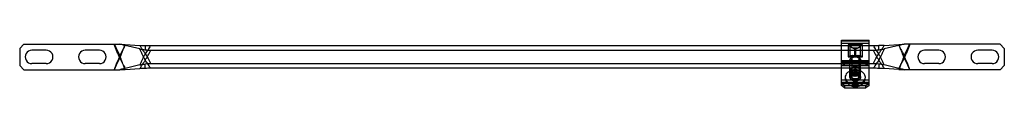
# Model space of a CAD drawing. Header units: millimetres. Extents: x 64 to 526, y 399 to 421.
import ezdxf

# ---------------------------------------------------------------- set-up
doc = ezdxf.new("R2010")
doc.units = ezdxf.units.MM
doc.header["$LTSCALE"] = 53.66239
doc.layers.add('INTFCLR_7431', color=7, linetype='CONTINUOUS')

msp = doc.modelspace()

# ---------------------------------------------------------------- linework, layer by layer
at = {"layer": 'INTFCLR_7431', "color": 7, "linetype": 'Continuous'}
for p, q in [((449.82, 421.28), (462.82, 421.28)), ((449.82, 399.98), (449.82, 421.28)), ((462.82, 399.98), (462.82, 421.28)), ((65.82, 419.42), (63.82, 417.42)), ((63.82, 417.42), (63.82, 409.42)), ((65.82, 419.42), (110.82, 419.42)), ((76.27, 416.57), (69.57, 416.57)), ((101.27, 416.57), (94.57, 416.57)), ((113.31, 419.27), (120.22, 418.87)), ((120.33, 417.19), (113.43, 418.81)), ((122.82, 418.87), (122.82, 416.78)), ((125.23, 418.72), (464.91, 418.72)), ((125.44, 416.6), (464.7, 416.6)), ((462.82, 420.84), (449.82, 420.84)), ((462.82, 419.78), (449.82, 419.78)), ((459.69, 419.08), (452.96, 419.08)), ((452.96, 419.08), (452.96, 413.41)), ((453.98, 413.9), (453.98, 418.34)), ((455.16, 417.6), (455.19, 417.67)), ((456.15, 417.09), (455.16, 417.6)), ((455.19, 417.67), (457.45, 417.67)), ((455.19, 417.67), (456.18, 417.16)), ((456.15, 417.09), (456.18, 417.16)), ((456.15, 414.03), (456.15, 417.09)), ((456.46, 417.16), (457.45, 417.67)), ((456.49, 417.09), (456.46, 417.16)), ((457.48, 417.6), (456.49, 417.09)), ((456.49, 417.09), (456.49, 414.03)), ((457.45, 417.67), (457.48, 417.6)), ((458.66, 418.34), (458.66, 413.9)), ((459.69, 413.41), (459.69, 419.08)), ((467.32, 416.78), (467.32, 418.87)), ((476.72, 418.81), (469.81, 417.19)), ((469.93, 418.87), (476.83, 419.27)), ((524.32, 419.42), (479.32, 419.42)), ((495.57, 416.57), (488.87, 416.57)), ((520.57, 416.57), (513.87, 416.57)), ((526.32, 417.42), (524.32, 419.42)), ((526.32, 417.42), (526.32, 409.42)), ((462.82, 411.65), (449.82, 411.65)), ((452.96, 413.41), (459.69, 413.41)), ((453.82, 403.87), (453.82, 412.01)), ((454.67, 412.36), (454.67, 403.87)), ((455.16, 414.03), (456.15, 414.03)), ((457.45, 414), (455.19, 414)), ((456.49, 414.03), (457.48, 414.03)), ((457.97, 412.36), (457.97, 403.87)), ((458.82, 403.87), (458.82, 412.01)), ((63.82, 409.42), (65.82, 407.42)), ((65.82, 407.42), (110.82, 407.42)), ((76.27, 410.27), (69.57, 410.27)), ((101.27, 410.27), (94.57, 410.27)), ((113.31, 407.56), (120.22, 407.96)), ((120.33, 409.65), (113.43, 408.03)), ((122.82, 407.97), (122.82, 410.06)), ((464.91, 408.12), (125.23, 408.12)), ((464.7, 410.24), (125.44, 410.24)), ((449.82, 411.44), (462.82, 411.44)), ((451.32, 411.3), (449.82, 410.24)), ((462.82, 410.59), (449.82, 410.59)), ((462.82, 410.38), (449.82, 410.38)), ((449.82, 409.18), (451.32, 410.24)), ((449.82, 409.53), (462.82, 409.53)), ((462.82, 409.32), (449.82, 409.32)), ((461.32, 411.3), (451.32, 411.3)), ((451.32, 410.24), (451.32, 411.3)), ((454.22, 405.99), (454.22, 407.06)), ((458.42, 405.99), (458.42, 407.06)), ((462.82, 410.24), (461.32, 411.3)), ((461.32, 410.24), (461.32, 411.3)), ((461.32, 410.24), (462.82, 409.18)), ((467.32, 410.06), (467.32, 407.97)), ((476.72, 408.03), (469.81, 409.65)), ((476.83, 407.56), (469.93, 407.96)), ((524.32, 407.42), (479.32, 407.42)), ((495.57, 410.27), (488.87, 410.27)), ((520.57, 410.27), (513.87, 410.27)), ((526.32, 409.42), (524.32, 407.42)), ((462.82, 402.46), (449.82, 402.46)), ((454.22, 404.72), (454.22, 405.78)), ((458.42, 404.72), (458.42, 405.78)), ((462.82, 401.4), (449.82, 401.4)), ((449.82, 401.04), (451.32, 399.98)), ((449.82, 400.96), (462.82, 400.96)), ((451.32, 398.92), (449.82, 399.98)), ((451.32, 399.98), (461.32, 399.98)), ((451.32, 399.98), (451.32, 398.92)), ((451.32, 398.92), (461.32, 398.92)), ((461.32, 399.98), (462.82, 401.04)), ((462.82, 399.98), (461.32, 398.92)), ((461.32, 398.92), (461.32, 399.98))]:
    msp.add_line(p, q, dxfattribs=at)
for points in [[(454.73, 413.98), (454.95, 414), (455.19, 414)], [(457.45, 414), (457.69, 414), (457.91, 413.98)]]:
    msp.add_lwpolyline(points, dxfattribs=at)
for centre, radius, start, end in [((69.57, 413.42), 3.15, 89.9999, 270), ((76.27, 413.42), 3.15, 269.9999, 90.0001), ((94.57, 413.42), 3.15, 89.9999, 270), ((101.27, 413.42), 3.15, 269.9999, 90.0001), ((125.23, 438.37), 19.65, 262.9488, 270.0022), ((125.43, 435.62), 19.02, 262.1195, 270.0257), ((464.71, 435.68), 19.08, 269.9866, 277.8682), ((464.91, 438.32), 19.6, 269.989, 277.06), ((488.87, 413.42), 3.15, 89.9999, 270.0001), ((495.57, 413.42), 3.15, 269.9999, 90.0001), ((513.87, 413.42), 3.15, 89.9999, 270.0001), ((520.57, 413.42), 3.15, 269.9999, 90.0001), ((456.32, 417.32), 3.29, 267.0227, 272.9773), ((125.43, 391.21), 19.02, 89.9743, 97.8805), ((125.23, 388.47), 19.65, 89.9978, 97.0512), ((464.71, 391.16), 19.08, 82.1318, 90.0134), ((464.91, 388.45), 19.67, 82.952, 89.998)]:
    msp.add_arc(centre, radius, start, end, dxfattribs=at)
for points in [[(110.82, 412.8), (110.39, 413.9), (109.52, 415.99), (108.63, 418.23), (108.2, 419.42)], [(108.41, 419.42), (108.62, 418.89), (109.04, 417.86), (109.67, 416.49), (110.24, 415.32), (110.62, 414.48), (110.82, 414.04)], [(453.98, 418.34), (454, 418.35), (454.01, 418.36), (454.02, 418.37)], [(456.18, 417.16), (456.27, 417.11), (456.37, 417.11), (456.46, 417.16)], [(458.66, 418.34), (458.65, 418.35), (458.64, 418.36), (458.63, 418.37)], [(479.32, 414.04), (479.52, 414.48), (479.9, 415.32), (480.47, 416.49), (481.1, 417.86), (481.53, 418.89), (481.73, 419.42)], [(481.94, 419.42), (481.51, 418.23), (480.62, 415.99), (479.75, 413.9), (479.32, 412.8)], [(110.82, 414.04), (110.39, 412.94), (109.52, 410.84), (108.63, 408.61), (108.2, 407.42)], [(108.41, 407.42), (108.62, 407.95), (109.04, 408.98), (109.67, 410.35), (110.24, 411.52), (110.62, 412.35), (110.82, 412.8)], [(453.98, 413.9), (453.99, 413.89), (454, 413.88), (454.02, 413.87)], [(458.66, 413.9), (458.65, 413.89), (458.64, 413.88), (458.63, 413.87)], [(481.94, 407.42), (481.51, 408.61), (480.62, 410.84), (479.75, 412.94), (479.32, 414.04)], [(479.32, 412.8), (479.52, 412.35), (479.9, 411.52), (480.47, 410.35), (481.1, 408.98), (481.53, 407.95), (481.73, 407.42)]]:
    msp.add_open_spline(points, degree=3, dxfattribs=at)
for points, knots in [([(110.82, 419.42), (111.1, 419.4), (111.66, 419.36), (112.48, 419.32), (113.04, 419.29), (113.31, 419.27)], [0, 0, 0, 0, 0.336551, 0.669913, 1, 1, 1, 1]), ([(113.43, 418.81), (113.13, 418.88), (112.55, 419.01), (111.68, 419.21), (111.11, 419.35), (110.82, 419.42)], [0, 0, 0, 0, 0.336111, 0.669492, 1, 1, 1, 1]), ([(110.82, 412.8), (110.91, 413.05), (111.12, 413.6), (111.43, 414.42), (111.77, 415.26), (112.1, 416.09), (112.42, 416.89), (112.74, 417.7), (113.03, 418.48), (113.22, 419.02), (113.31, 419.27)], [0, 0, 0, 0, 0.117796, 0.251637, 0.381023, 0.506867, 0.640665, 0.754228, 0.881952, 1, 1, 1, 1]), ([(110.82, 414.04), (111.02, 414.43), (111.44, 415.25), (112.12, 416.44), (112.82, 417.62), (113.23, 418.42), (113.43, 418.81)], [0, 0, 0, 0, 0.242335, 0.504233, 0.760905, 1, 1, 1, 1]), ([(120.22, 418.87), (120.51, 418.86), (121.09, 418.83), (121.96, 418.83), (122.54, 418.85), (122.82, 418.87)], [0, 0, 0, 0, 0.336425, 0.669825, 1, 1, 1, 1]), ([(122.82, 414.92), (122.73, 415.06), (122.53, 415.34), (122.24, 415.75), (121.89, 416.23), (121.52, 416.75), (121.14, 417.31), (120.8, 417.84), (120.5, 418.34), (120.31, 418.7), (120.22, 418.87)], [0, 0, 0, 0, 0.104366, 0.220189, 0.3152, 0.482783, 0.626345, 0.743742, 0.876855, 1, 1, 1, 1]), ([(120.33, 417.19), (120.61, 417.12), (121.16, 417), (121.99, 416.87), (122.54, 416.8), (122.82, 416.78)], [0, 0, 0, 0, 0.334014, 0.667292, 1, 1, 1, 1]), ([(122.82, 411.92), (122.73, 412.1), (122.52, 412.5), (122.2, 413.12), (121.87, 413.76), (121.54, 414.43), (121.22, 415.09), (120.9, 415.78), (120.61, 416.47), (120.42, 416.95), (120.33, 417.19)], [0, 0, 0, 0, 0.10639, 0.231246, 0.355427, 0.479856, 0.616019, 0.734638, 0.871468, 1, 1, 1, 1]), ([(125.23, 418.72), (125.03, 418.36), (124.63, 417.67), (124, 416.7), (123.39, 415.81), (123.01, 415.22), (122.82, 414.92)], [0, 0, 0, 0, 0.278089, 0.53305, 0.763684, 1, 1, 1, 1]), ([(122.82, 411.92), (123.25, 412.69), (124.15, 414.23), (125.03, 415.79), (125.44, 416.6)], [0, 0, 0, 0, 0.490666, 1, 1, 1, 1]), ([(452.96, 419.08), (453.05, 419.03), (453.41, 418.82), (453.76, 418.57), (454.02, 418.37)], [0, 0, 0, 0, 0.242591, 1, 1, 1, 1]), ([(453.98, 418.34), (453.88, 418.43), (453.66, 418.61), (453.31, 418.86), (453.08, 419.01), (452.96, 419.08)], [0, 0, 0, 0, 0.334098, 0.668053, 1, 1, 1, 1]), ([(455.16, 417.6), (455.01, 417.68), (454.74, 417.83), (454.34, 418.07), (454.1, 418.25), (453.98, 418.34)], [0, 0, 0, 0, 0.350977, 0.685292, 1, 1, 1, 1]), ([(454.02, 418.37), (454.11, 418.3), (454.48, 418.04), (454.88, 417.82), (455.19, 417.67)], [0, 0, 0, 0, 0.245988, 1, 1, 1, 1]), ([(456.49, 417.09), (456.46, 417.07), (456.38, 417.05), (456.26, 417.05), (456.19, 417.07), (456.15, 417.09)], [0, 0, 0, 0, 0.333045, 0.666954, 1, 1, 1, 1]), ([(457.45, 417.67), (457.55, 417.72), (457.96, 417.93), (458.36, 418.16), (458.63, 418.37)], [0, 0, 0, 0, 0.252851, 1, 1, 1, 1]), ([(457.48, 417.6), (457.63, 417.68), (457.92, 417.83), (458.31, 418.08), (458.55, 418.25), (458.66, 418.34)], [0, 0, 0, 0, 0.362601, 0.694559, 1, 1, 1, 1]), ([(458.63, 418.37), (458.71, 418.44), (459.05, 418.7), (459.41, 418.93), (459.69, 419.08)], [0, 0, 0, 0, 0.25711, 1, 1, 1, 1]), ([(459.69, 419.08), (459.57, 419.01), (459.33, 418.86), (458.99, 418.61), (458.77, 418.43), (458.66, 418.34)], [0, 0, 0, 0, 0.331951, 0.665905, 1, 1, 1, 1]), ([(464.7, 416.6), (465.12, 415.79), (465.99, 414.23), (466.9, 412.69), (467.32, 411.92)], [0, 0, 0, 0, 0.509334, 1, 1, 1, 1]), ([(467.32, 414.92), (467.13, 415.22), (466.75, 415.81), (466.14, 416.7), (465.52, 417.67), (465.11, 418.36), (464.91, 418.72)], [0, 0, 0, 0, 0.236319, 0.466949, 0.721912, 1, 1, 1, 1]), ([(469.93, 418.87), (469.63, 418.86), (469.05, 418.83), (468.18, 418.83), (467.61, 418.85), (467.32, 418.87)], [0, 0, 0, 0, 0.335892, 0.669283, 1, 1, 1, 1]), ([(467.32, 414.92), (467.6, 415.31), (468.2, 416.17), (469.13, 417.45), (469.68, 418.41), (469.93, 418.87)], [0, 0, 0, 0, 0.303184, 0.664053, 1, 1, 1, 1]), ([(467.32, 416.78), (467.6, 416.8), (468.16, 416.87), (468.99, 417), (469.54, 417.12), (469.81, 417.19)], [0, 0, 0, 0, 0.332708, 0.665986, 1, 1, 1, 1]), ([(469.81, 417.19), (469.72, 416.95), (469.53, 416.47), (469.24, 415.78), (468.93, 415.09), (468.61, 414.43), (468.27, 413.76), (467.94, 413.12), (467.62, 412.51), (467.42, 412.1), (467.32, 411.92)], [0, 0, 0, 0, 0.128551, 0.265971, 0.38385, 0.520777, 0.643497, 0.767137, 0.893236, 1, 1, 1, 1]), ([(479.32, 419.42), (479.04, 419.35), (478.46, 419.21), (477.59, 419.01), (477.01, 418.88), (476.72, 418.81)], [0, 0, 0, 0, 0.330507, 0.663888, 1, 1, 1, 1]), ([(476.72, 418.81), (476.82, 418.6), (477.03, 418.18), (477.37, 417.57), (477.77, 416.86), (478.2, 416.13), (478.62, 415.38), (478.99, 414.71), (479.21, 414.26), (479.32, 414.04)], [0, 0, 0, 0, 0.128797, 0.255639, 0.388655, 0.579597, 0.722928, 0.86222, 1, 1, 1, 1]), ([(476.83, 419.27), (477.11, 419.29), (477.66, 419.32), (478.49, 419.36), (479.04, 419.4), (479.32, 419.42)], [0, 0, 0, 0, 0.330087, 0.663449, 1, 1, 1, 1]), ([(479.32, 412.8), (479.19, 413.15), (478.93, 413.85), (478.51, 414.94), (478.05, 416.08), (477.6, 417.2), (477.19, 418.26), (476.95, 418.93), (476.83, 419.27)], [0, 0, 0, 0, 0.163593, 0.321614, 0.505091, 0.695276, 0.841566, 1, 1, 1, 1]), ([(113.31, 407.56), (113.19, 407.91), (112.96, 408.58), (112.54, 409.65), (112.1, 410.76), (111.64, 411.9), (111.21, 412.99), (110.95, 413.68), (110.82, 414.04)], [0, 0, 0, 0, 0.158428, 0.304757, 0.495884, 0.678376, 0.836133, 1, 1, 1, 1]), ([(110.82, 412.8), (111.02, 412.4), (111.44, 411.59), (112.12, 410.4), (112.82, 409.21), (113.23, 408.42), (113.43, 408.03)], [0, 0, 0, 0, 0.242335, 0.504233, 0.760905, 1, 1, 1, 1]), ([(122.82, 411.92), (122.73, 411.78), (122.53, 411.5), (122.24, 411.09), (121.89, 410.61), (121.52, 410.08), (121.14, 409.53), (120.8, 409), (120.5, 408.49), (120.31, 408.14), (120.22, 407.96)], [0, 0, 0, 0, 0.104366, 0.220189, 0.3152, 0.482783, 0.626345, 0.743742, 0.876855, 1, 1, 1, 1]), ([(122.82, 414.92), (122.73, 414.74), (122.52, 414.34), (122.2, 413.72), (121.87, 413.08), (121.54, 412.41), (121.22, 411.75), (120.9, 411.05), (120.61, 410.37), (120.42, 409.89), (120.33, 409.65)], [0, 0, 0, 0, 0.10639, 0.231246, 0.355427, 0.479856, 0.616019, 0.734638, 0.871468, 1, 1, 1, 1]), ([(122.82, 414.92), (123.25, 414.15), (124.15, 412.61), (125.03, 411.05), (125.44, 410.24)], [0, 0, 0, 0, 0.490666, 1, 1, 1, 1]), ([(125.23, 408.12), (125.03, 408.48), (124.63, 409.17), (124, 410.13), (123.39, 411.03), (123.01, 411.62), (122.82, 411.92)], [0, 0, 0, 0, 0.278089, 0.53305, 0.763684, 1, 1, 1, 1]), ([(452.96, 413.41), (453.07, 413.48), (453.3, 413.61), (453.64, 413.77), (453.87, 413.86), (453.98, 413.9)], [0, 0, 0, 0, 0.356435, 0.689716, 1, 1, 1, 1]), ([(454.02, 413.87), (453.93, 413.84), (453.56, 413.72), (453.21, 413.56), (452.96, 413.41)], [0, 0, 0, 0, 0.238544, 1, 1, 1, 1]), ([(453.82, 412.01), (453.82, 412.21), (453.94, 412.65), (454.4, 413.19), (455.07, 413.58), (455.88, 413.78), (456.74, 413.78), (457.55, 413.58), (458.23, 413.2), (458.7, 412.66), (458.82, 412.21), (458.82, 412.01)], [0, 0, 0, 0, 0.092639, 0.194877, 0.308949, 0.434061, 0.563027, 0.68831, 0.803495, 0.90691, 1, 1, 1, 1]), ([(458.82, 412.01), (458.82, 411.8), (458.7, 411.36), (458.24, 410.82), (457.57, 410.43), (456.76, 410.23), (455.9, 410.23), (455.09, 410.43), (454.41, 410.81), (453.94, 411.35), (453.82, 411.8), (453.82, 412.01)], [0, 0, 0, 0, 0.092639, 0.194878, 0.30895, 0.434061, 0.563027, 0.68831, 0.803495, 0.90691, 1, 1, 1, 1]), ([(455.16, 414.03), (455.01, 414.03), (454.73, 414.02), (454.34, 413.98), (454.09, 413.93), (453.98, 413.9)], [0, 0, 0, 0, 0.373122, 0.705097, 1, 1, 1, 1]), ([(455.19, 414), (455.09, 414), (454.7, 413.99), (454.3, 413.95), (454.02, 413.87)], [0, 0, 0, 0, 0.261172, 1, 1, 1, 1]), ([(458.32, 412.36), (458.32, 412.55), (458.2, 412.95), (457.73, 413.41), (457.08, 413.7), (456.33, 413.81), (455.57, 413.71), (454.92, 413.41), (454.45, 412.95), (454.32, 412.55), (454.32, 412.36)], [0, 0, 0, 0, 0.105333, 0.222387, 0.354769, 0.498567, 0.642366, 0.775679, 0.894094, 1, 1, 1, 1]), ([(454.32, 412.36), (454.32, 412.17), (454.44, 411.77), (454.91, 411.31), (455.56, 411.01), (456.31, 410.91), (457.07, 411.01), (457.73, 411.3), (458.2, 411.76), (458.32, 412.17), (458.32, 412.36)], [0, 0, 0, 0, 0.105333, 0.222387, 0.354769, 0.498567, 0.642366, 0.775679, 0.894094, 1, 1, 1, 1]), ([(456.32, 411.19), (456.11, 411.19), (455.7, 411.25), (455.16, 411.49), (454.77, 411.87), (454.62, 412.36), (454.77, 412.84), (455.16, 413.23), (455.7, 413.47), (456.11, 413.53), (456.32, 413.53)], [0, 0, 0, 0, 0.143949, 0.277635, 0.395247, 0.5, 0.604753, 0.722365, 0.856051, 1, 1, 1, 1]), ([(455.19, 414), (455.19, 414), (455.17, 414), (455.16, 414.02), (455.16, 414.03)], [0, 0, 0, 0, 0.196596, 1, 1, 1, 1]), ([(456.15, 414.03), (456.15, 414.03), (456.16, 414.01), (456.17, 414), (456.18, 414)], [0, 0, 0, 0, 0.317081, 1, 1, 1, 1]), ([(456.32, 413.53), (456.53, 413.53), (456.95, 413.47), (457.49, 413.23), (457.87, 412.84), (458.02, 412.36), (457.87, 411.87), (457.49, 411.49), (456.95, 411.25), (456.53, 411.19), (456.32, 411.19)], [0, 0, 0, 0, 0.143949, 0.277635, 0.395247, 0.5, 0.604753, 0.722365, 0.856051, 1, 1, 1, 1]), ([(456.49, 414.03), (456.49, 414.03), (456.48, 414.01), (456.47, 414), (456.46, 414)], [0, 0, 0, 0, 0.317081, 1, 1, 1, 1]), ([(457.48, 414.03), (457.48, 414.03), (457.47, 414.01), (457.46, 414), (457.45, 414)], [0, 0, 0, 0, 0.317079, 1, 1, 1, 1]), ([(458.63, 413.87), (458.54, 413.9), (458.15, 413.98), (457.75, 414), (457.45, 414)], [0, 0, 0, 0, 0.236904, 1, 1, 1, 1]), ([(458.66, 413.9), (458.55, 413.93), (458.31, 413.98), (457.91, 414.02), (457.63, 414.03), (457.48, 414.03)], [0, 0, 0, 0, 0.294307, 0.626296, 1, 1, 1, 1]), ([(459.69, 413.41), (459.6, 413.46), (459.26, 413.64), (458.9, 413.79), (458.63, 413.87)], [0, 0, 0, 0, 0.261392, 1, 1, 1, 1]), ([(458.66, 413.9), (458.77, 413.86), (459, 413.77), (459.34, 413.61), (459.57, 413.48), (459.69, 413.41)], [0, 0, 0, 0, 0.310287, 0.643569, 1, 1, 1, 1]), ([(464.7, 410.24), (465.12, 411.05), (465.99, 412.61), (466.9, 414.15), (467.32, 414.92)], [0, 0, 0, 0, 0.509334, 1, 1, 1, 1]), ([(467.32, 411.92), (467.13, 411.62), (466.75, 411.03), (466.14, 410.13), (465.52, 409.17), (465.11, 408.48), (464.91, 408.12)], [0, 0, 0, 0, 0.236319, 0.466949, 0.721912, 1, 1, 1, 1]), ([(469.81, 409.65), (469.72, 409.89), (469.53, 410.37), (469.24, 411.06), (468.93, 411.75), (468.61, 412.41), (468.27, 413.07), (467.94, 413.72), (467.62, 414.33), (467.42, 414.73), (467.32, 414.92)], [0, 0, 0, 0, 0.128551, 0.265971, 0.38385, 0.520777, 0.643497, 0.767137, 0.893236, 1, 1, 1, 1]), ([(467.32, 411.92), (467.6, 411.53), (468.2, 410.67), (469.13, 409.39), (469.68, 408.43), (469.93, 407.96)], [0, 0, 0, 0, 0.303184, 0.664053, 1, 1, 1, 1]), ([(476.72, 408.03), (476.82, 408.24), (477.03, 408.65), (477.37, 409.27), (477.77, 409.98), (478.2, 410.71), (478.62, 411.46), (478.99, 412.13), (479.21, 412.57), (479.32, 412.8)], [0, 0, 0, 0, 0.128797, 0.255639, 0.388655, 0.579597, 0.722928, 0.86222, 1, 1, 1, 1]), ([(479.32, 414.04), (479.19, 413.69), (478.93, 412.99), (478.51, 411.9), (478.05, 410.76), (477.6, 409.64), (477.19, 408.58), (476.95, 407.91), (476.83, 407.56)], [0, 0, 0, 0, 0.163593, 0.321614, 0.505091, 0.695276, 0.841566, 1, 1, 1, 1]), ([(113.43, 408.03), (113.13, 407.96), (112.55, 407.83), (111.68, 407.63), (111.11, 407.49), (110.82, 407.42)], [0, 0, 0, 0, 0.336111, 0.669492, 1, 1, 1, 1]), ([(110.82, 407.42), (111.1, 407.44), (111.66, 407.47), (112.48, 407.52), (113.04, 407.55), (113.31, 407.56)], [0, 0, 0, 0, 0.336551, 0.669913, 1, 1, 1, 1]), ([(122.82, 407.97), (122.53, 407.99), (121.96, 408.01), (121.09, 408.01), (120.51, 407.98), (120.22, 407.96)], [0, 0, 0, 0, 0.330733, 0.664124, 1, 1, 1, 1]), ([(120.33, 409.65), (120.61, 409.72), (121.16, 409.83), (121.99, 409.97), (122.54, 410.03), (122.82, 410.06)], [0, 0, 0, 0, 0.334014, 0.667292, 1, 1, 1, 1]), ([(461.07, 403.87), (461.07, 404.23), (460.89, 404.98), (460.17, 405.93), (459.1, 406.66), (457.79, 407.12), (456.34, 407.29), (454.89, 407.13), (453.56, 406.67), (452.48, 405.95), (451.75, 404.99), (451.57, 404.23), (451.57, 403.87)], [0, 0, 0, 0, 0.084001, 0.17453, 0.274141, 0.383201, 0.498547, 0.613899, 0.723406, 0.824087, 0.915612, 1, 1, 1, 1]), ([(456.32, 405.29), (456.03, 405.29), (455.47, 405.36), (454.72, 405.65), (454.14, 406.12), (453.81, 406.72), (453.81, 407.39), (454.14, 407.99), (454.72, 408.46), (455.47, 408.76), (456.03, 408.82), (456.32, 408.82)], [0, 0, 0, 0, 0.128329, 0.249252, 0.357861, 0.454361, 0.545638, 0.642138, 0.750748, 0.871671, 1, 1, 1, 1]), ([(454.22, 407.06), (454.22, 407.25), (454.35, 407.68), (454.84, 408.16), (455.52, 408.47), (456.31, 408.58), (457.11, 408.47), (457.8, 408.16), (458.29, 407.68), (458.42, 407.25), (458.42, 407.06)], [0, 0, 0, 0, 0.105333, 0.222387, 0.354769, 0.498567, 0.642366, 0.775679, 0.894094, 1, 1, 1, 1]), ([(458.42, 405.99), (458.42, 406.19), (458.29, 406.62), (457.8, 407.1), (457.12, 407.41), (456.33, 407.52), (455.54, 407.41), (454.85, 407.1), (454.35, 406.62), (454.22, 406.19), (454.22, 405.99)], [0, 0, 0, 0, 0.105333, 0.222387, 0.354769, 0.498567, 0.642366, 0.775679, 0.894094, 1, 1, 1, 1]), ([(454.22, 405.78), (454.22, 405.98), (454.35, 406.4), (454.84, 406.88), (455.52, 407.2), (456.31, 407.3), (457.11, 407.2), (457.8, 406.89), (458.29, 406.41), (458.42, 405.98), (458.42, 405.78)], [0, 0, 0, 0, 0.105333, 0.222387, 0.354769, 0.498567, 0.642366, 0.775679, 0.894094, 1, 1, 1, 1]), ([(458.42, 407.06), (458.42, 406.86), (458.29, 406.43), (457.8, 405.95), (457.12, 405.64), (456.33, 405.53), (455.54, 405.64), (454.85, 405.95), (454.35, 406.43), (454.22, 406.86), (454.22, 407.06)], [0, 0, 0, 0, 0.105333, 0.222387, 0.354769, 0.498567, 0.642366, 0.775679, 0.894094, 1, 1, 1, 1]), ([(456.32, 408.82), (456.61, 408.82), (457.17, 408.76), (457.92, 408.46), (458.5, 407.99), (458.83, 407.39), (458.83, 406.72), (458.5, 406.12), (457.92, 405.65), (457.17, 405.36), (456.61, 405.29), (456.32, 405.29)], [0, 0, 0, 0, 0.128329, 0.249252, 0.357861, 0.454361, 0.545638, 0.642138, 0.750748, 0.871671, 1, 1, 1, 1]), ([(469.81, 409.65), (469.54, 409.72), (468.99, 409.83), (468.16, 409.97), (467.6, 410.03), (467.32, 410.06)], [0, 0, 0, 0, 0.332896, 0.666165, 1, 1, 1, 1]), ([(469.93, 407.96), (469.63, 407.98), (469.05, 408.01), (468.18, 408.01), (467.61, 407.99), (467.32, 407.97)], [0, 0, 0, 0, 0.335892, 0.669283, 1, 1, 1, 1]), ([(479.32, 407.42), (479.04, 407.49), (478.46, 407.63), (477.59, 407.83), (477.01, 407.96), (476.72, 408.03)], [0, 0, 0, 0, 0.330507, 0.663888, 1, 1, 1, 1]), ([(476.83, 407.56), (477.11, 407.55), (477.66, 407.52), (478.49, 407.47), (479.04, 407.44), (479.32, 407.42)], [0, 0, 0, 0, 0.330086, 0.663449, 1, 1, 1, 1]), ([(451.57, 403.87), (451.57, 403.52), (451.75, 402.76), (452.47, 401.81), (453.54, 401.09), (454.85, 400.62), (456.3, 400.46), (457.76, 400.62), (459.08, 401.07), (460.16, 401.8), (460.89, 402.76), (461.07, 403.51), (461.07, 403.87)], [0, 0, 0, 0, 0.084001, 0.17453, 0.274141, 0.383201, 0.498547, 0.613899, 0.723406, 0.824087, 0.915612, 1, 1, 1, 1]), ([(451.57, 403.87), (451.57, 403.41), (451.73, 402.44), (452.46, 401.12), (453.66, 400.08), (455.15, 399.48), (456.72, 399.37), (458.18, 399.7), (459.41, 400.4), (460.34, 401.37), (460.93, 402.55), (461.07, 403.43), (461.07, 403.87)], [0, 0, 0, 0, 0.09663, 0.200309, 0.308149, 0.420095, 0.528908, 0.631496, 0.728186, 0.818799, 0.907497, 1, 1, 1, 1]), ([(456.32, 406.49), (456.03, 406.49), (455.47, 406.42), (454.72, 406.12), (454.14, 405.66), (453.81, 405.05), (453.81, 404.39), (454.14, 403.79), (454.72, 403.32), (455.47, 403.02), (456.03, 402.95), (456.32, 402.95)], [0, 0, 0, 0, 0.128329, 0.249252, 0.357861, 0.454361, 0.545638, 0.642138, 0.750748, 0.871671, 1, 1, 1, 1]), ([(453.82, 403.87), (453.82, 404.11), (453.97, 404.61), (454.55, 405.19), (455.37, 405.55), (456.31, 405.68), (457.26, 405.56), (458.08, 405.19), (458.67, 404.62), (458.82, 404.11), (458.82, 403.87)], [0, 0, 0, 0, 0.105182, 0.222315, 0.354715, 0.498525, 0.642354, 0.775709, 0.894235, 1, 1, 1, 1]), ([(458.82, 403.87), (458.82, 403.64), (458.67, 403.14), (458.09, 402.56), (457.27, 402.19), (456.33, 402.06), (455.39, 402.19), (454.57, 402.55), (453.98, 403.13), (453.82, 403.64), (453.82, 403.87)], [0, 0, 0, 0, 0.105182, 0.222315, 0.354715, 0.498525, 0.642354, 0.775709, 0.894235, 1, 1, 1, 1]), ([(458.42, 404.72), (458.42, 404.92), (458.29, 405.34), (457.8, 405.82), (457.12, 406.13), (456.33, 406.24), (455.54, 406.14), (454.85, 405.83), (454.35, 405.35), (454.22, 404.92), (454.22, 404.72)], [0, 0, 0, 0, 0.105333, 0.222387, 0.354769, 0.498567, 0.642366, 0.775679, 0.894094, 1, 1, 1, 1]), ([(454.22, 405.99), (454.22, 405.8), (454.35, 405.37), (454.84, 404.89), (455.52, 404.58), (456.31, 404.47), (457.11, 404.58), (457.8, 404.89), (458.29, 405.37), (458.42, 405.8), (458.42, 405.99)], [0, 0, 0, 0, 0.105333, 0.222387, 0.354769, 0.498567, 0.642366, 0.775679, 0.894094, 1, 1, 1, 1]), ([(458.42, 405.78), (458.42, 405.58), (458.29, 405.16), (457.8, 404.68), (457.12, 404.37), (456.33, 404.26), (455.54, 404.37), (454.85, 404.67), (454.35, 405.16), (454.22, 405.58), (454.22, 405.78)], [0, 0, 0, 0, 0.105333, 0.222387, 0.354769, 0.498567, 0.642366, 0.775679, 0.894094, 1, 1, 1, 1]), ([(454.22, 404.72), (454.22, 404.52), (454.35, 404.1), (454.84, 403.62), (455.52, 403.31), (456.31, 403.2), (457.11, 403.31), (457.8, 403.61), (458.29, 404.1), (458.42, 404.52), (458.42, 404.72)], [0, 0, 0, 0, 0.105333, 0.222387, 0.354769, 0.498567, 0.642366, 0.775679, 0.894094, 1, 1, 1, 1]), ([(456.32, 405.04), (456.11, 405.04), (455.7, 404.98), (455.16, 404.74), (454.77, 404.36), (454.62, 403.87), (454.77, 403.39), (455.16, 403.01), (455.7, 402.76), (456.11, 402.71), (456.32, 402.71)], [0, 0, 0, 0, 0.143949, 0.277635, 0.395247, 0.5, 0.604753, 0.722365, 0.856051, 1, 1, 1, 1]), ([(456.32, 402.95), (456.61, 402.95), (457.17, 403.02), (457.92, 403.32), (458.5, 403.79), (458.83, 404.39), (458.83, 405.05), (458.5, 405.66), (457.92, 406.12), (457.17, 406.42), (456.61, 406.49), (456.32, 406.49)], [0, 0, 0, 0, 0.128329, 0.249252, 0.357861, 0.454361, 0.545638, 0.642138, 0.750748, 0.871671, 1, 1, 1, 1]), ([(456.32, 402.71), (456.53, 402.71), (456.95, 402.76), (457.49, 403.01), (457.87, 403.39), (458.02, 403.87), (457.87, 404.36), (457.49, 404.74), (456.95, 404.98), (456.53, 405.04), (456.32, 405.04)], [0, 0, 0, 0, 0.143949, 0.277635, 0.395247, 0.5, 0.604753, 0.722365, 0.856051, 1, 1, 1, 1]), ([(455.27, 401.26), (455.27, 401.37), (455.36, 401.62), (455.68, 401.87), (456.09, 402.01), (456.55, 402.01), (456.97, 401.87), (457.28, 401.62), (457.37, 401.37), (457.37, 401.26)], [0, 0, 0, 0, 0.122746, 0.261632, 0.418183, 0.581817, 0.738368, 0.877255, 1, 1, 1, 1]), ([(457.37, 401.26), (457.37, 401.14), (457.28, 400.9), (456.97, 400.64), (456.55, 400.51), (456.1, 400.51), (455.68, 400.64), (455.36, 400.89), (455.27, 401.14), (455.27, 401.26)], [0, 0, 0, 0, 0.122268, 0.259688, 0.415523, 0.581546, 0.737909, 0.876959, 1, 1, 1, 1])]:
    msp.add_open_spline(points, degree=3, knots=knots, dxfattribs=at)

doc.saveas('drawing.dxf')
